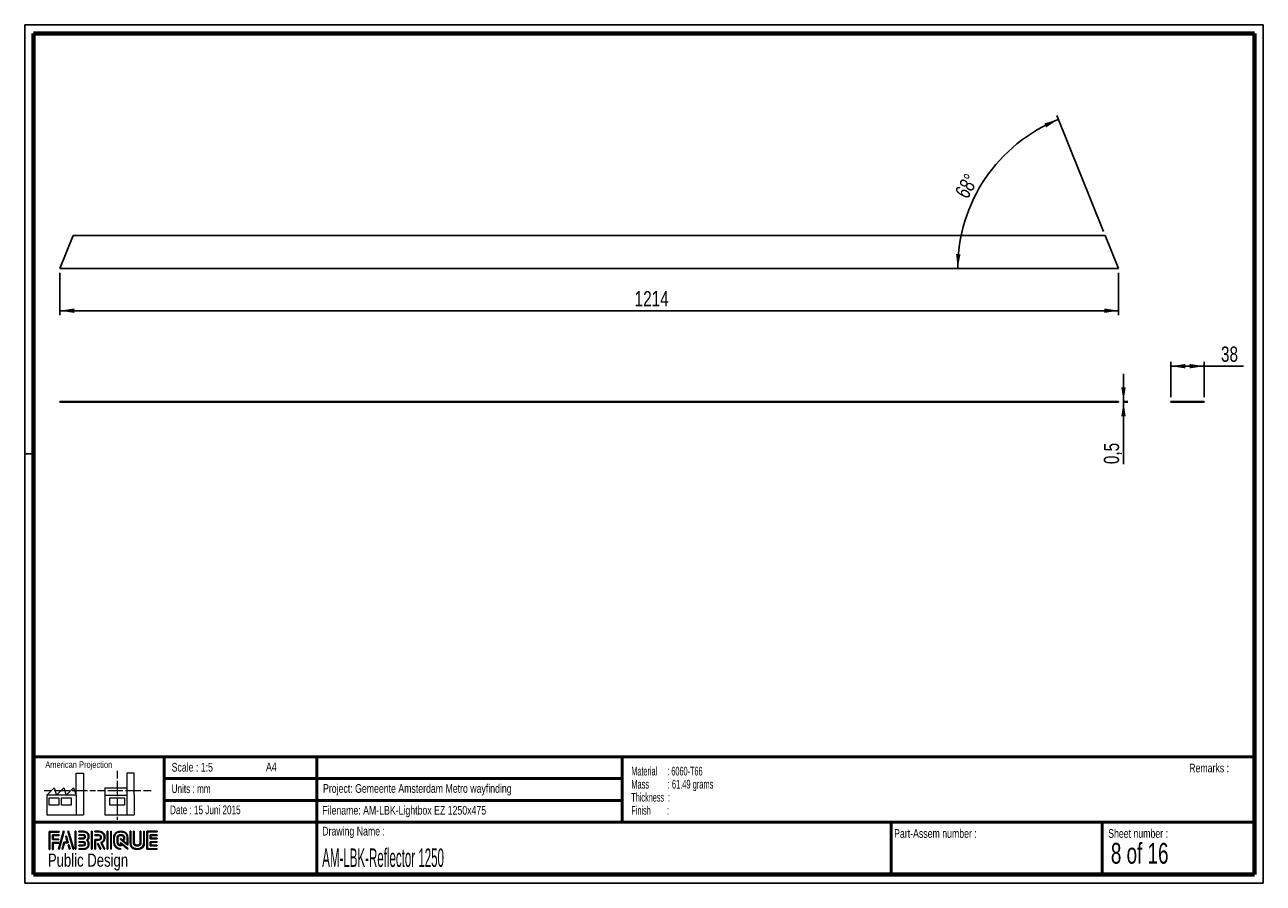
# Paper-space layout 'Reflector' of a CAD drawing. Header units: millimetres. Extents: x 7 to 291, y 7 to 204.
import ezdxf

# ---------------------------------------------------------------- set-up
doc = ezdxf.new("R2010")
doc.units = ezdxf.units.MM
for name, color, linetype in [('LAYER1', 7, 'Continuous'), ('LAYER2', 7, 'Continuous'), ('LOGO', 7, 'Continuous')]:
    doc.layers.add(name, color=color, linetype=linetype)
doc.styles.add('SLDTEXTSTYLE0', font='TXT', dxfattribs={"width": 0.7})
doc.styles.add('SLDTEXTSTYLE1', font='TXT', dxfattribs={"width": 0.75})
doc.styles.add('SLDTEXTSTYLE11', font='TXT', dxfattribs={"width": 0.560577})
doc.styles.add('SLDTEXTSTYLE2', font='TXT', dxfattribs={"width": 0.697368})
doc.styles.add('SLDTEXTSTYLE3', font='TXT', dxfattribs={"width": 0.678571})
doc.styles.add('SLDTEXTSTYLE6', font='TXT', dxfattribs={"width": 0.605})
doc.styles.add('SLDTEXTSTYLE7', font='TXT', dxfattribs={"width": 0.549})
doc.styles.add('SLDTEXTSTYLE8', font='TXT', dxfattribs={"width": 0.467045})
doc.dimstyles.new('SLDDIMSTYLE13', dxfattribs={"dimtxt": 3.5, "dimasz": 3.302, "dimexe": 0, "dimexo": 0.0625, "dimgap": 0.875, "dimtad": 1, "dimdec": 1, "dimlfac": 5, "dimrnd": 1e-09, "dimdsep": 46, "dimtxsty": 'SLDTEXTSTYLE1', "dimsah": 1, "dimcen": 0.09, "dimadec": 0, "dimazin": 2, "dimtfac": 1, "dimtdec": 1, "dimtmove": 0, "dimatfit": 0, "dimfxl": 1, "dimfrac": 2, "dimtolj": 1, "dimtzin": 12, "dimarcsym": 0})
doc.dimstyles.new('SLDDIMSTYLE14', dxfattribs={"dimtxt": 3.5, "dimasz": 3.302, "dimexe": 0, "dimexo": 0.0625, "dimgap": 0.875, "dimtad": 1, "dimdec": 1, "dimlfac": 5, "dimrnd": 1e-09, "dimzin": 12, "dimdsep": 46, "dimtxsty": 'SLDTEXTSTYLE1', "dimsah": 1, "dimcen": 0.09, "dimadec": 0, "dimazin": 3, "dimtfac": 1, "dimtdec": 1, "dimtofl": 0, "dimtmove": 0, "dimatfit": 3, "dimfxl": 1, "dimfrac": 2, "dimtolj": 1, "dimtzin": 12, "dimarcsym": 0})
doc.dimstyles.new('SLDDIMSTYLE15', dxfattribs={"dimtxt": 3.5, "dimasz": 3.302, "dimexe": 0, "dimexo": 0.0625, "dimgap": 0.875, "dimtad": 1, "dimdec": 4, "dimlfac": 5, "dimzin": 12, "dimdsep": 46, "dimtxsty": 'SLDTEXTSTYLE1', "dimsah": 1, "dimcen": 0.09, "dimazin": 3, "dimtfac": 1, "dimtofl": 0, "dimtmove": 0, "dimatfit": 3, "dimfxl": 1, "dimfrac": 2, "dimtolj": 1, "dimtzin": 12, "dimarcsym": 0})

# ---------------------------------------------------------------- blocks, each defined once
blk = doc.blocks.new('SW_NOTE_0_40')
at = {"layer": 'LOGO', "color": 0, "char_height": 2, "attachment_point": 1}
for s, insert, style in [('Material     : 6060-T66', (0, 2.58), 'SLDTEXTSTYLE6'), ('Mass         : 61.49 grams', (0, -0.42), 'SLDTEXTSTYLE11'), ('Thickness  :', (0, -3.42), 'SLDTEXTSTYLE6'), ('Finish        :', (0, -6.42), 'SLDTEXTSTYLE7')]:
    blk.add_mtext(s, dxfattribs=dict(at, insert=insert, style=style))
blk = doc.blocks.new('_D_28')
at = {"layer": 'LOGO'}
for p, q in [((258.53, 117.31), (258.53, 123.66)), ((258.4, 117.31), (259.53, 117.31)), ((258.4, 117.21), (259.53, 117.21)), ((258.53, 117.31), (258.53, 117.21)), ((258.53, 117.21), (258.53, 102.96))]:
    blk.add_line(p, q, dxfattribs=at)
for points in [[(258.53, 117.31), (259.04, 120.61), (258.02, 120.61)], [(258.53, 117.21), (258.02, 113.91), (259.04, 113.91)]]:
    blk.add_solid(points, dxfattribs=at)
at = {"layer": 'LOGO', "insert": (254.02, 102.96), "char_height": 3.5, "attachment_point": 1, "rotation": 90, "style": 'SLDTEXTSTYLE1'}
blk.add_mtext('0,5', dxfattribs=at)
blk = doc.blocks.new('_D_29')
at = {"layer": 'LOGO'}
for p, q in [((14.6, 146.85), (14.6, 137.17)), ((257.4, 146.85), (257.4, 137.17)), ((257.4, 138.17), (14.6, 138.17))]:
    blk.add_line(p, q, dxfattribs=at)
for points in [[(14.6, 138.17), (17.91, 137.66), (17.91, 138.68)], [(257.4, 138.17), (254.1, 138.68), (254.1, 137.66)]]:
    blk.add_solid(points, dxfattribs=at)
at = {"layer": 'LOGO', "insert": (146.42, 142.68), "char_height": 3.5, "attachment_point": 1, "style": 'SLDTEXTSTYLE1'}
blk.add_mtext('1214', dxfattribs=at)
blk = doc.blocks.new('_D_30')
at = {"layer": 'LOGO'}
blk.add_line((253.96, 156.37), (243.21, 182.99), dxfattribs=at)
blk.add_arc((257.4, 147.85), 36.9, 112, 180, dxfattribs=at)
for points in [[(243.58, 182.06), (240.37, 181.15), (240.79, 180.23)], [(220.5, 147.85), (221.16, 151.12), (220.14, 151.17)]]:
    blk.add_solid(points, dxfattribs=at)
at = {"layer": 'LOGO', "insert": (219.7, 165.34), "char_height": 3.5, "attachment_point": 1, "rotation": 60.2542, "style": 'SLDTEXTSTYLE1'}
blk.add_mtext('68°', dxfattribs=at)
blk = doc.blocks.new('_D_31')
at = {"layer": 'LOGO'}
for p, q in [((269.39, 118.31), (269.39, 126.44)), ((276.99, 125.44), (269.39, 125.44)), ((276.99, 118.31), (276.99, 126.44)), ((276.99, 125.44), (286.05, 125.44))]:
    blk.add_line(p, q, dxfattribs=at)
for points in [[(269.39, 125.44), (272.7, 124.93), (272.7, 125.95)], [(276.99, 125.44), (273.69, 125.95), (273.69, 124.93)]]:
    blk.add_solid(points, dxfattribs=at)
at = {"layer": 'LOGO', "insert": (280.88, 129.95), "char_height": 3.5, "attachment_point": 1, "style": 'SLDTEXTSTYLE1'}
blk.add_mtext('38', dxfattribs=at)

psp = doc.layouts.new('Reflector')

# ---------------------------------------------------------------- hatches: boundary and pattern name
at = {"layer": 'LOGO'}
for points in [[(12.155576, 14.551342), (12.293747, 14.551342), (12.293747, 18.536867), (14.491709, 18.536867), (14.491709, 18.674601), (12.155576, 18.674601)], [(13.054869, 16.924666), (13.054869, 17.755443), (14.491709, 17.755443), (14.491709, 17.893702), (12.916786, 17.893702), (12.916786, 16.786407), (14.355638, 16.786407), (14.355638, 16.924666)], [(15.62158, 18.697376), (15.478684, 18.697376), (14.298935, 14.574117), (14.441481, 14.574117)], [(15.256857, 14.574117), (15.668658, 16.085337), (16.50311, 16.085337), (16.108023, 17.580806), (15.960401, 17.580806), (16.324074, 16.223596), (15.562952, 16.223596), (15.116586, 14.574117)], [(17.783316, 14.574117), (16.603217, 18.697376), (16.456208, 18.697376), (17.638494, 14.574117)], [(18.284547, 14.574117), (18.284547, 18.697376), (18.146201, 18.697376), (18.146201, 14.574117)], [(21.987954, 14.574117), (21.987954, 18.697376), (21.849695, 18.697376), (21.849695, 14.574117)], [(25.63562, 14.574117), (25.63562, 18.697376), (25.497624, 18.697376), (25.497624, 14.574117)], [(26.420107, 14.574117), (26.420107, 18.697376), (26.282198, 18.697376), (26.282198, 14.574117)], [(35.497838, 17.09585), (35.497838, 17.778218), (36.928815, 17.778218), (36.928815, 17.916477), (35.359229, 17.916477), (35.359229, 16.957417), (36.928815, 16.957417), (36.928815, 17.09585)], [(13.054869, 14.551342), (13.054869, 16.005334), (14.355638, 16.005334), (14.355638, 16.143067), (12.916786, 16.143067), (12.916786, 14.551342)], [(16.954901, 14.574117), (16.681797, 15.561354), (16.534087, 15.561354), (16.814805, 14.574117)], [(24.036545, 14.574117), (23.377979, 15.916276), (23.224144, 15.916276), (23.882798, 14.574117)], [(36.928815, 15.356066), (36.928815, 15.4945), (35.497838, 15.4945), (35.497838, 16.176868), (36.928815, 16.176868), (36.928815, 16.314951), (35.359229, 16.314951), (35.359229, 15.356066)]]:
    psp.add_hatch(color=256, dxfattribs=at).paths.add_polyline_path(points, flags=0)
h = psp.add_hatch(color=256, dxfattribs=at)
edge = h.paths.add_edge_path(flags=0)
edge.add_line((18.997192, 14.574117), (20.004205, 14.574117))
edge.add_spline(control_points=[(20.004205, 14.574117), (20.698386, 14.574117), (21.262709, 15.140278), (21.262709, 15.835771), (21.262709, 16.128915), (21.148252, 16.410332), (20.945764, 16.639247), (21.148252, 16.867636), (21.262709, 17.149229), (21.262709, 17.442547), (21.262709, 18.137341), (20.698386, 18.702626), (20.004205, 18.702626)], knot_values=[0, 0, 0, 0, 1, 2, 3, 4, 5, 6, 7, 8, 9, 10, 10, 10, 10], weights=[1, 1, 1, 1, 1, 1, 1, 1, 1, 1, 1, 1, 1], degree=3, periodic=0)
edge.add_line((20.004205, 18.702626), (18.997192, 18.702626))
edge.add_line((18.997192, 18.702626), (18.997192, 18.564542))
edge.add_line((18.997192, 18.564542), (20.004205, 18.564542))
edge.add_spline(control_points=[(20.004205, 18.564542), (20.622081, 18.564542), (21.124713, 18.061211), (21.124713, 17.442547), (21.124713, 17.16533), (21.012093, 16.897038), (20.80803, 16.687025)], knot_values=[0, 0, 0, 0, 1, 2, 3, 4, 4, 4, 4], weights=[1, 1, 1, 1, 1, 1, 1], degree=3, periodic=0)
edge.add_line((20.80803, 16.687025), (20.761127, 16.639247))
edge.add_line((20.761127, 16.639247), (20.80803, 16.590769))
edge.add_spline(control_points=[(20.80803, 16.590769), (21.012093, 16.380931), (21.124713, 16.112639), (21.124713, 15.835771), (21.124713, 15.216233), (20.622081, 14.712376), (20.004205, 14.712376)], knot_values=[0, 0, 0, 0, 1, 2, 3, 4, 4, 4, 4], weights=[1, 1, 1, 1, 1, 1, 1], degree=3, periodic=0)
edge.add_line((20.004205, 14.712376), (18.997192, 14.712376))
edge.add_line((18.997192, 14.712376), (18.997192, 14.574117))
h = psp.add_hatch(color=256, dxfattribs=at)
edge = h.paths.add_edge_path(flags=0)
edge.add_line((18.997192, 16.957067), (20.002192, 16.957067))
edge.add_spline(control_points=[(20.002192, 16.957067), (20.254646, 16.988394), (20.438232, 17.196832), (20.438232, 17.442022), (20.438232, 17.711889), (20.224106, 17.923827), (19.950389, 17.923827)], knot_values=[0, 0, 0, 0, 1, 2, 3, 4, 4, 4, 4], weights=[1, 1, 1, 1, 1, 1, 1], degree=3, periodic=0)
edge.add_line((19.950389, 17.923827), (18.997192, 17.923827))
edge.add_line((18.997192, 17.923827), (18.997192, 17.785569))
edge.add_line((18.997192, 17.785569), (19.950389, 17.785569))
edge.add_spline(control_points=[(19.950389, 17.785569), (20.146489, 17.785569), (20.300236, 17.634709), (20.300236, 17.442022), (20.300236, 17.266311), (20.168453, 17.116852), (19.993092, 17.09445)], knot_values=[0, 0, 0, 0, 1, 2, 3, 4, 4, 4, 4], weights=[1, 1, 1, 1, 1, 1, 1], degree=3, periodic=0)
edge.add_line((19.993092, 17.09445), (18.997192, 17.094975))
edge.add_line((18.997192, 17.094975), (18.997192, 16.957067))
h = psp.add_hatch(color=256, dxfattribs=at)
edge = h.paths.add_edge_path(flags=0)
edge.add_line((24.757853, 14.574117), (24.911337, 14.574117))
edge.add_line((24.911337, 14.574117), (24.186792, 16.04946))
edge.add_spline(control_points=[(24.186792, 16.04946), (24.64252, 16.292725), (24.938114, 16.76683), (24.938114, 17.287312), (24.938114, 18.064711), (24.306674, 18.697376), (23.530676, 18.697376)], knot_values=[0, 0, 0, 0, 1, 2, 3, 4, 4, 4, 4], weights=[1, 1, 1, 1, 1, 1, 1], degree=3, periodic=0)
edge.add_line((23.530676, 18.697376), (22.634095, 18.697376))
edge.add_line((22.634095, 18.697376), (22.634095, 18.559642))
edge.add_line((22.634095, 18.559642), (23.530676, 18.559642))
edge.add_spline(control_points=[(23.530676, 18.559642), (24.23072, 18.559642), (24.800205, 17.988756), (24.800205, 17.287312), (24.800205, 16.796057), (24.513362, 16.343828), (24.06866, 16.13539)], knot_values=[0, 0, 0, 0, 1, 2, 3, 4, 4, 4, 4], weights=[1, 1, 1, 1, 1, 1, 1], degree=3, periodic=0)
edge.add_line((24.06866, 16.13539), (24.005043, 16.105638))
edge.add_line((24.005043, 16.105638), (24.757853, 14.574117))
h = psp.add_hatch(color=256, dxfattribs=at)
edge = h.paths.add_edge_path(flags=0)
edge.add_line((22.634095, 17.778218), (23.476597, 17.778218))
edge.add_spline(control_points=[(23.476597, 17.778218), (23.744014, 17.778218), (23.96129, 17.558229), (23.96129, 17.287312), (23.96129, 17.016745), (23.744014, 16.796407), (23.476597, 16.796407)], knot_values=[0, 0, 0, 0, 1, 2, 3, 4, 4, 4, 4], weights=[1, 1, 1, 1, 1, 1, 1], degree=3, periodic=0)
edge.add_line((23.476597, 16.796407), (22.634095, 16.796407))
edge.add_line((22.634095, 16.796407), (22.634095, 14.574117))
edge.add_line((22.634095, 14.574117), (22.772091, 14.574117))
edge.add_line((22.772091, 14.574117), (22.772091, 16.658673))
edge.add_line((22.772091, 16.658673), (23.476597, 16.658673))
edge.add_spline(control_points=[(23.476597, 16.658673), (23.820144, 16.658673), (24.099461, 16.940441), (24.099461, 17.287312), (24.099461, 17.634009), (23.820144, 17.916477), (23.476597, 17.916477)], knot_values=[0, 0, 0, 0, 1, 2, 3, 4, 4, 4, 4], weights=[1, 1, 1, 1, 1, 1, 1], degree=3, periodic=0)
edge.add_line((23.476597, 17.916477), (22.634095, 17.916477))
edge.add_line((22.634095, 17.916477), (22.634095, 17.778218))
h = psp.add_hatch(color=256, dxfattribs=at)
edge = h.paths.add_edge_path(flags=0)
edge.add_line((30.22642, 15.560479), (30.226945, 17.065398))
edge.add_spline(control_points=[(30.226945, 17.065398), (30.226945, 17.96548), (29.4961, 18.697376), (28.598031, 18.697376), (27.699087, 18.697376), (26.968066, 17.96548), (26.968066, 17.065398)], knot_values=[0, 0, 0, 0, 1, 2, 3, 4, 4, 4, 4], weights=[1, 1, 1, 1, 1, 1, 1], degree=3, periodic=0)
edge.add_line((26.968066, 17.065398), (26.968066, 16.20627))
edge.add_spline(control_points=[(26.968066, 16.20627), (26.968066, 15.306538), (27.698649, 14.574117), (28.596981, 14.574117)], knot_values=[1, 1, 1, 1, 2, 2, 2, 2], weights=[1, 1, 1, 1], degree=3, periodic=0)
edge.add_line((28.596981, 14.574117), (28.596981, 14.712376))
edge.add_spline(control_points=[(28.596981, 14.712376), (27.774779, 14.712376), (27.106325, 15.382843), (27.106325, 16.20627)], knot_values=[3, 3, 3, 3, 4, 4, 4, 4], weights=[1, 1, 1, 1], degree=3, periodic=0)
edge.add_line((27.106325, 16.20627), (27.106325, 17.065398))
edge.add_spline(control_points=[(27.106325, 17.065398), (27.106325, 17.88935), (27.775392, 18.559642), (28.598031, 18.559642), (29.41997, 18.559642), (30.088599, 17.88935), (30.088599, 17.065398)], knot_values=[0, 0, 0, 0, 1, 2, 3, 4, 4, 4, 4], weights=[1, 1, 1, 1, 1, 1, 1], degree=3, periodic=0)
edge.add_spline(control_points=[(30.088599, 17.065398), (30.088599, 16.066436), (30.088599, 15.840147), (29.894425, 15.988381), (28.526714, 17.052798)], knot_values=[0, 0, 0, 0, 1, 2, 2, 2, 2], weights=[1, 1, 1, 1, 1], degree=3, periodic=0)
edge.add_line((28.526714, 17.052798), (28.526714, 16.886712))
edge.add_line((28.526714, 16.886712), (30.22642, 15.560479))
h = psp.add_hatch(color=256, dxfattribs=at)
edge = h.paths.add_edge_path(flags=0)
edge.add_line((30.22642, 14.574117), (30.22642, 14.766104))
edge.add_line((30.22642, 14.766104), (28.526714, 16.13329))
edge.add_line((28.526714, 16.13329), (28.526714, 15.508151))
edge.add_spline(control_points=[(28.526714, 15.508151), (28.168991, 15.544553), (27.885649, 15.838747), (27.885649, 16.208195)], knot_values=[0, 0, 0, 0, 1, 1, 1, 1], weights=[1, 1, 1, 1], degree=3, periodic=0)
edge.add_line((27.885649, 16.208195), (27.886436, 17.063998))
edge.add_spline(control_points=[(27.886436, 17.063998), (27.886436, 17.457073), (28.205831, 17.777343), (28.598031, 17.777343), (28.989968, 17.777343), (29.309275, 17.457073), (29.309275, 17.063998)], knot_values=[0, 0, 0, 0, 1, 2, 3, 4, 4, 4, 4], weights=[1, 1, 1, 1, 1, 1, 1], degree=3, periodic=0)
edge.add_line((29.309275, 17.063998), (29.308488, 16.826508))
edge.add_line((29.308488, 16.826508), (29.446572, 16.825983))
edge.add_line((29.446572, 16.825983), (29.447097, 17.063648))
edge.add_spline(control_points=[(29.447097, 17.063648), (29.447097, 17.533203), (29.066098, 17.915077), (28.598031, 17.915077), (28.129614, 17.915077), (27.74844, 17.533203), (27.74844, 17.063998)], knot_values=[0, 0, 0, 0, 1, 2, 3, 4, 4, 4, 4], weights=[1, 1, 1, 1, 1, 1, 1], degree=3, periodic=0)
edge.add_line((27.74844, 17.063998), (27.74739, 16.208195))
edge.add_spline(control_points=[(27.74739, 16.208195), (27.74739, 15.738465), (28.127864, 15.355891), (28.595231, 15.355891)], knot_values=[0, 0, 0, 0, 1, 1, 1, 1], weights=[1, 1, 1, 1], degree=3, periodic=0)
edge.add_line((28.595231, 15.355891), (28.66436, 15.355891))
edge.add_line((28.66436, 15.355891), (28.66436, 15.853798))
edge.add_line((28.66436, 15.853798), (30.22642, 14.574117))
h = psp.add_hatch(color=256, dxfattribs=at)
edge = h.paths.add_edge_path(flags=0)
edge.add_line((30.726339, 18.697376), (30.726339, 16.20627))
edge.add_spline(control_points=[(30.726339, 16.20627), (30.726339, 15.306538), (31.45701, 14.574117), (32.355079, 14.574117), (33.25411, 14.574117), (33.984956, 15.306538), (33.984956, 16.20627)], knot_values=[0, 0, 0, 0, 1, 2, 3, 4, 4, 4, 4], weights=[1, 1, 1, 1, 1, 1, 1], degree=3, periodic=0)
edge.add_line((33.984956, 16.20627), (33.984956, 18.697376))
edge.add_line((33.984956, 18.697376), (33.84696, 18.697376))
edge.add_line((33.84696, 18.697376), (33.84696, 16.20627))
edge.add_spline(control_points=[(33.84696, 16.20627), (33.84696, 15.382843), (33.17763, 14.712376), (32.355079, 14.712376), (31.533052, 14.712376), (30.864073, 15.382843), (30.864073, 16.20627)], knot_values=[0, 0, 0, 0, 1, 2, 3, 4, 4, 4, 4], weights=[1, 1, 1, 1, 1, 1, 1], degree=3, periodic=0)
edge.add_line((30.864073, 16.20627), (30.864073, 18.697376))
edge.add_line((30.864073, 18.697376), (30.726339, 18.697376))
h = psp.add_hatch(color=256, dxfattribs=at)
edge = h.paths.add_edge_path(flags=0)
edge.add_line((31.506188, 18.697376), (31.506188, 16.208195))
edge.add_spline(control_points=[(31.506188, 16.208195), (31.506188, 15.738815), (31.886924, 15.356591), (32.355079, 15.356591), (32.823496, 15.356591), (33.204494, 15.738815), (33.204494, 16.208195)], knot_values=[0, 0, 0, 0, 1, 2, 3, 4, 4, 4, 4], weights=[1, 1, 1, 1, 1, 1, 1], degree=3, periodic=0)
edge.add_line((33.204494, 16.208195), (33.204494, 18.697376))
edge.add_line((33.204494, 18.697376), (33.066586, 18.697376))
edge.add_line((33.066586, 18.697376), (33.066586, 16.208195))
edge.add_spline(control_points=[(33.066586, 16.208195), (33.066586, 15.81477), (32.747016, 15.494675), (32.355079, 15.494675), (31.962792, 15.494675), (31.643922, 15.81477), (31.643922, 16.208195)], knot_values=[0, 0, 0, 0, 1, 2, 3, 4, 4, 4, 4], weights=[1, 1, 1, 1, 1, 1, 1], degree=3, periodic=0)
edge.add_line((31.643922, 16.208195), (31.643922, 18.697376))
edge.add_line((31.643922, 18.697376), (31.506188, 18.697376))
h = psp.add_hatch(color=256, dxfattribs=at)
edge = h.paths.add_edge_path(flags=0)
edge.add_line((36.928815, 14.573592), (36.928815, 14.711676))
edge.add_spline(control_points=[(36.928815, 14.711676), (34.865961, 14.711676), (34.736278, 14.711676), (34.736278, 14.842584), (34.736278, 18.428734), (34.736278, 18.559642)], knot_values=[0, 0, 0, 0, 1, 2, 3, 3, 3, 3], weights=[1, 1, 1, 1, 1, 1], degree=3, periodic=0)
edge.add_line((34.736278, 18.559642), (36.928815, 18.559642))
edge.add_line((36.928815, 18.559642), (36.928815, 18.697376))
edge.add_line((36.928815, 18.697376), (34.597932, 18.697376))
edge.add_line((34.597932, 18.697376), (34.597932, 14.573592))
edge.add_line((34.597932, 14.573592), (36.928815, 14.573592))
h = psp.add_hatch(color=256, dxfattribs=at)
edge = h.paths.add_edge_path(flags=0)
edge.add_line((18.997192, 15.346616), (19.950389, 15.346616))
edge.add_spline(control_points=[(19.950389, 15.346616), (20.219556, 15.346616), (20.438232, 15.565905), (20.438232, 15.835771), (20.438232, 16.105813), (20.224106, 16.317402), (19.950389, 16.317402), (19.950214, 16.317402), (18.997017, 16.315476)], knot_values=[0, 0, 0, 0, 1, 2, 3, 4, 5, 6, 6, 6, 6], weights=[1, 1, 1, 1, 1, 1, 1, 1, 1], degree=3, periodic=0)
edge.add_line((18.997017, 16.315476), (18.997192, 16.177393))
edge.add_line((18.997192, 16.177393), (19.950389, 16.179318))
edge.add_spline(control_points=[(19.950389, 16.179318), (20.146489, 16.179318), (20.300236, 16.028283), (20.300236, 15.835771), (20.300236, 15.642034), (20.143339, 15.484349), (19.950389, 15.484349)], knot_values=[0, 0, 0, 0, 1, 2, 3, 4, 4, 4, 4], weights=[1, 1, 1, 1, 1, 1, 1], degree=3, periodic=0)
edge.add_line((19.950389, 15.484349), (18.997192, 15.484349))
edge.add_line((18.997192, 15.484349), (18.997192, 15.346616))

# ---------------------------------------------------------------- linework, layer by layer
at = {"color": 7, "linetype": 'Continuous', "lineweight": 25}
for p, q in [((14.604503, 147.845262), (17.675103, 155.445262)), ((254.333904, 155.445262), (17.675103, 155.445262)), ((254.333904, 155.445262), (257.404503, 147.845262)), ((257.404503, 147.845262), (14.604503, 147.845262)), ((257.404503, 117.310379), (14.604503, 117.310379)), ((14.604503, 117.310379), (14.604503, 117.210379)), ((257.404503, 117.210379), (14.604503, 117.210379)), ((257.404503, 117.310379), (257.404503, 117.210379)), ((269.393168, 117.310379), (269.393168, 117.210379)), ((276.993168, 117.310379), (269.393168, 117.310379)), ((276.993168, 117.210379), (269.393168, 117.210379)), ((276.993168, 117.310379), (276.993168, 117.210379))]:
    psp.add_line(p, q, dxfattribs=at)
at = {"layer": 'LAYER1', "lineweight": 50}
for p, q in [((8.569641, 35.783909), (288.569641, 35.783909)), ((38.569641, 35.783909), (38.569641, 20.783909)), ((73.569641, 35.783909), (73.569641, 8.783909)), ((143.569641, 35.783909), (143.569641, 20.783909)), ((38.569641, 30.783909), (143.569641, 30.783909)), ((38.569641, 25.783909), (143.569641, 25.783909)), ((8.569641, 20.783909), (288.569641, 20.783909)), ((205.222477, 8.783909), (205.222477, 20.783909)), ((253.650911, 8.783909), (253.650911, 20.783909))]:
    psp.add_line(p, q, dxfattribs=at)
at = {"layer": 'LAYER2', "lineweight": 70}
for p, q in [((8.569641, 8.783909), (8.569641, 201.783909)), ((8.569641, 201.783909), (288.569641, 201.783909)), ((288.569641, 201.783909), (288.569641, 8.783909)), ((288.569641, 8.783909), (8.569641, 8.783909))]:
    psp.add_line(p, q, dxfattribs=at)
at = {"layer": 'LOGO'}
for p, q in [((6.569641, 203.783909), (290.569641, 203.783909)), ((6.569641, 203.783909), (6.569641, 6.783909)), ((290.569641, 203.783909), (290.569641, 6.783909)), ((6.569641, 105.283909), (8.621537, 105.283909)), ((6.569641, 6.783909), (290.569641, 6.783909))]:
    psp.add_line(p, q, dxfattribs=at)
at = {"layer": 'LOGO', "color": 7, "linetype": 'Continuous', "lineweight": 18}
for p, q in [((18.320827, 26.971098), (18.320827, 32.036143)), ((18.320827, 32.036143), (20.002717, 32.036143)), ((20.002717, 32.036143), (20.002717, 22.470411)), ((27.732829, 32.596011), (27.732829, 30.83891)), ((31.654195, 32.031732), (29.972304, 32.031732)), ((29.972304, 32.031732), (29.972304, 22.466)), ((31.654195, 26.966766), (31.654195, 32.031732)), ((11.593265, 26.971098), (13.275156, 28.659446)), ((13.275156, 28.659446), (13.837466, 26.971098)), ((13.837466, 26.971098), (15.519356, 28.659446)), ((15.519356, 28.659446), (16.081352, 26.971098)), ((16.081352, 26.971098), (17.763242, 28.659446)), ((17.763242, 28.659446), (18.320827, 26.971098)), ((24.926633, 28.655036), (24.926633, 26.966766)), ((24.926633, 28.655036), (29.972304, 28.655036)), ((27.732829, 30.251635), (27.732829, 28.489887)), ((27.732829, 28.489887), (27.732829, 26.728218)), ((10.980867, 28.099735), (12.735999, 28.099735)), ((18.320827, 26.971098), (11.593265, 26.971098)), ((11.593265, 26.971098), (11.593265, 22.470411)), ((12.155576, 26.411465), (14.399461, 26.411465)), ((12.155576, 24.723117), (12.155576, 26.411465)), ((13.320991, 28.099735), (15.075966, 28.099735)), ((14.399461, 26.411465), (14.399461, 24.723117)), ((14.957046, 26.411465), (17.201247, 26.411465)), ((14.957046, 24.723117), (14.957046, 26.411465)), ((15.075966, 28.099735), (16.830941, 28.099735)), ((17.201247, 26.411465), (17.201247, 24.723117)), ((17.415933, 28.099735), (19.171065, 28.099735)), ((18.320827, 26.971098), (18.320827, 22.470411)), ((19.171065, 28.099735), (20.92604, 28.099735)), ((21.511032, 28.099735), (22.808913, 28.099735)), ((23.244743, 28.095324), (24.995229, 28.095324)), ((24.926633, 26.966766), (29.972304, 26.966766)), ((24.926633, 26.966766), (24.926633, 22.466)), ((25.580221, 28.095324), (27.335195, 28.095324)), ((26.050939, 26.407055), (29.41472, 26.407055)), ((26.050939, 24.718707), (26.050939, 26.407055)), ((27.335195, 28.095324), (29.090249, 28.095324)), ((27.732829, 26.140863), (27.732829, 24.379273)), ((29.41472, 26.407055), (29.41472, 24.718707)), ((29.675241, 28.095324), (31.430295, 28.095324)), ((31.430295, 28.095324), (33.18527, 28.095324)), ((31.654195, 26.966766), (31.654195, 22.466)), ((33.770261, 28.095324), (35.525236, 28.095324)), ((14.399461, 24.723117), (12.155576, 24.723117)), ((17.201247, 24.723117), (14.957046, 24.723117)), ((29.41472, 24.718707), (26.050939, 24.718707)), ((27.732829, 24.379273), (27.732829, 22.617525)), ((11.593265, 22.470411), (18.320827, 22.470411)), ((18.320827, 22.470411), (20.002717, 22.470411)), ((24.926633, 22.466), (31.654195, 22.466)), ((27.732829, 22.030171), (27.732829, 21.34201))]:
    psp.add_line(p, q, dxfattribs=at)
at = {"layer": 'LOGO', "color": 7, "linetype": 'Continuous', "lineweight": 25}
for p, q in [((14.491709, 18.674601), (12.155576, 18.674601)), ((15.478684, 18.697376), (14.298935, 14.574117)), ((14.441481, 14.574117), (15.62158, 18.697376))]:
    psp.add_line(p, q, dxfattribs=at)
at = {"layer": 'LOGO', "color": 7, "lineweight": 25}
for p, q in [((12.155576, 18.674601), (12.155576, 14.551342)), ((12.293747, 18.536867), (14.491709, 18.536867)), ((12.293747, 14.551342), (12.293747, 18.536867)), ((14.491709, 17.893702), (12.916786, 17.893702)), ((12.916786, 17.893702), (12.916786, 16.786407)), ((13.054869, 16.924666), (13.054869, 17.755443)), ((13.054869, 17.755443), (14.491709, 17.755443)), ((14.491709, 18.536867), (14.491709, 18.674601)), ((14.491709, 17.755443), (14.491709, 17.893702)), ((15.62158, 18.697376), (15.478684, 18.697376)), ((16.108023, 17.580806), (15.960401, 17.580806)), ((15.960401, 17.580806), (16.324074, 16.223596)), ((16.50311, 16.085337), (16.108023, 17.580806)), ((16.456208, 18.697376), (17.638494, 14.574117)), ((16.603217, 18.697376), (16.456208, 18.697376)), ((17.783316, 14.574117), (16.603217, 18.697376)), ((18.146201, 18.697376), (18.146201, 14.574117)), ((18.284547, 18.697376), (18.146201, 18.697376)), ((18.284547, 14.574117), (18.284547, 18.697376)), ((18.997192, 18.702626), (18.997192, 18.564542)), ((20.004205, 18.702626), (18.997192, 18.702626)), ((18.997192, 18.564542), (20.004205, 18.564542)), ((18.997192, 17.923827), (18.997192, 17.785569)), ((19.950389, 17.923827), (18.997192, 17.923827)), ((18.997192, 17.785569), (19.950389, 17.785569)), ((19.993092, 17.09445), (18.997192, 17.094975)), ((18.997192, 17.094975), (18.997192, 16.957067)), ((21.849695, 18.697376), (21.849695, 14.574117)), ((21.987954, 18.697376), (21.849695, 18.697376)), ((21.987954, 14.574117), (21.987954, 18.697376)), ((23.530676, 18.697376), (22.634095, 18.697376)), ((22.634095, 18.697376), (22.634095, 18.559642)), ((22.634095, 18.559642), (23.530676, 18.559642)), ((23.476597, 17.916477), (22.634095, 17.916477)), ((22.634095, 17.916477), (22.634095, 17.778218)), ((23.476597, 17.916477), (22.634095, 17.916477)), ((22.634095, 17.916477), (22.634095, 17.778218)), ((22.634095, 17.778218), (23.476597, 17.778218)), ((22.634095, 17.778218), (23.476597, 17.778218)), ((25.497624, 18.697376), (25.497624, 14.574117)), ((25.63562, 18.697376), (25.497624, 18.697376)), ((25.63562, 14.574117), (25.63562, 18.697376)), ((26.282198, 18.697376), (26.282198, 14.574117)), ((26.420107, 18.697376), (26.282198, 18.697376)), ((26.420107, 14.574117), (26.420107, 18.697376)), ((26.968066, 17.065398), (26.968066, 16.20627)), ((26.968066, 17.065398), (26.968066, 16.20627)), ((27.106325, 16.20627), (27.106325, 17.065398)), ((27.106325, 16.20627), (27.106325, 17.065398)), ((27.74844, 17.063998), (27.74739, 16.208195)), ((27.885649, 16.208195), (27.886436, 17.063998)), ((28.526714, 17.052798), (28.526714, 16.886712)), ((28.526714, 17.052798), (28.526714, 16.886712)), ((29.309275, 17.063998), (29.308488, 16.826508)), ((29.446572, 16.825983), (29.447097, 17.063648)), ((30.22642, 15.560479), (30.226945, 17.065398)), ((30.22642, 15.560479), (30.226945, 17.065398)), ((30.864073, 18.697376), (30.726339, 18.697376)), ((30.726339, 18.697376), (30.726339, 16.20627)), ((30.864073, 18.697376), (30.726339, 18.697376)), ((30.726339, 18.697376), (30.726339, 16.20627)), ((30.864073, 16.20627), (30.864073, 18.697376)), ((30.864073, 16.20627), (30.864073, 18.697376)), ((31.643922, 18.697376), (31.506188, 18.697376)), ((31.506188, 18.697376), (31.506188, 16.208195)), ((31.643922, 18.697376), (31.506188, 18.697376)), ((31.506188, 18.697376), (31.506188, 16.208195)), ((31.643922, 16.208195), (31.643922, 18.697376)), ((31.643922, 16.208195), (31.643922, 18.697376)), ((33.066586, 18.697376), (33.066586, 16.208195)), ((33.204494, 18.697376), (33.066586, 18.697376)), ((33.066586, 18.697376), (33.066586, 16.208195)), ((33.204494, 18.697376), (33.066586, 18.697376)), ((33.204494, 16.208195), (33.204494, 18.697376)), ((33.204494, 16.208195), (33.204494, 18.697376)), ((33.84696, 18.697376), (33.84696, 16.20627)), ((33.984956, 18.697376), (33.84696, 18.697376)), ((33.84696, 18.697376), (33.84696, 16.20627)), ((33.984956, 18.697376), (33.84696, 18.697376)), ((33.984956, 16.20627), (33.984956, 18.697376)), ((33.984956, 16.20627), (33.984956, 18.697376)), ((36.928815, 18.697376), (34.597932, 18.697376)), ((34.597932, 18.697376), (34.597932, 14.573592)), ((36.928815, 18.697376), (34.597932, 18.697376)), ((34.597932, 18.697376), (34.597932, 14.573592)), ((34.736278, 18.559642), (36.928815, 18.559642)), ((34.736278, 18.559642), (36.928815, 18.559642)), ((36.928815, 17.916477), (35.359229, 17.916477)), ((35.359229, 17.916477), (35.359229, 16.957417)), ((36.928815, 17.916477), (35.359229, 17.916477)), ((35.359229, 17.916477), (35.359229, 16.957417)), ((35.497838, 17.09585), (35.497838, 17.778218)), ((35.497838, 17.778218), (36.928815, 17.778218)), ((35.497838, 17.09585), (35.497838, 17.778218)), ((35.497838, 17.778218), (36.928815, 17.778218)), ((36.928815, 17.09585), (35.497838, 17.09585)), ((36.928815, 17.09585), (35.497838, 17.09585)), ((36.928815, 18.559642), (36.928815, 18.697376)), ((36.928815, 18.559642), (36.928815, 18.697376)), ((36.928815, 17.778218), (36.928815, 17.916477)), ((36.928815, 17.778218), (36.928815, 17.916477)), ((36.928815, 16.957417), (36.928815, 17.09585)), ((36.928815, 16.957417), (36.928815, 17.09585)), ((12.155576, 14.551342), (12.293747, 14.551342)), ((12.916786, 16.786407), (14.355638, 16.786407)), ((14.355638, 16.143067), (12.916786, 16.143067)), ((12.916786, 16.143067), (12.916786, 14.551342)), ((12.916786, 14.551342), (13.054869, 14.551342)), ((14.355638, 16.924666), (13.054869, 16.924666)), ((13.054869, 14.551342), (13.054869, 16.005334)), ((13.054869, 16.005334), (14.355638, 16.005334)), ((14.298935, 14.574117), (14.441481, 14.574117)), ((14.355638, 16.786407), (14.355638, 16.924666)), ((14.355638, 16.005334), (14.355638, 16.143067)), ((15.562952, 16.223596), (15.116586, 14.574117)), ((15.116586, 14.574117), (15.256857, 14.574117)), ((15.256857, 14.574117), (15.668658, 16.085337)), ((16.324074, 16.223596), (15.562952, 16.223596)), ((16.534087, 15.561354), (16.814805, 14.574117)), ((16.681797, 15.561354), (16.534087, 15.561354)), ((16.954901, 14.574117), (16.681797, 15.561354)), ((16.814805, 14.574117), (16.954901, 14.574117)), ((17.638494, 14.574117), (17.783316, 14.574117)), ((18.146201, 14.574117), (18.284547, 14.574117)), ((18.997017, 16.315476), (18.997192, 16.177393)), ((18.997192, 16.957067), (20.002192, 16.957067)), ((18.997192, 16.177393), (19.950389, 16.179318)), ((19.950389, 15.484349), (18.997192, 15.484349)), ((18.997192, 15.484349), (18.997192, 15.346616)), ((18.997192, 15.346616), (19.950389, 15.346616)), ((20.004205, 14.712376), (18.997192, 14.712376)), ((18.997192, 14.712376), (18.997192, 14.574117)), ((18.997192, 14.574117), (20.004205, 14.574117)), ((20.80803, 16.687025), (20.761127, 16.639247)), ((20.761127, 16.639247), (20.80803, 16.590769)), ((21.849695, 14.574117), (21.987954, 14.574117)), ((23.476597, 16.796407), (22.634095, 16.796407)), ((22.634095, 16.796407), (22.634095, 14.574117)), ((23.476597, 16.796407), (22.634095, 16.796407)), ((22.634095, 16.796407), (22.634095, 14.574117)), ((22.634095, 14.574117), (22.772091, 14.574117)), ((22.634095, 14.574117), (22.772091, 14.574117)), ((22.772091, 14.574117), (22.772091, 16.658673)), ((22.772091, 16.658673), (23.476597, 16.658673)), ((22.772091, 14.574117), (22.772091, 16.658673)), ((22.772091, 16.658673), (23.476597, 16.658673)), ((23.224144, 15.916276), (23.882798, 14.574117)), ((23.377979, 15.916276), (23.224144, 15.916276)), ((23.224144, 15.916276), (23.882798, 14.574117)), ((23.377979, 15.916276), (23.224144, 15.916276)), ((24.036545, 14.574117), (23.377979, 15.916276)), ((24.036545, 14.574117), (23.377979, 15.916276)), ((23.882798, 14.574117), (24.036545, 14.574117)), ((23.882798, 14.574117), (24.036545, 14.574117)), ((24.06866, 16.13539), (24.005043, 16.105638)), ((24.005043, 16.105638), (24.757853, 14.574117)), ((24.911337, 14.574117), (24.186792, 16.04946)), ((24.757853, 14.574117), (24.911337, 14.574117)), ((25.497624, 14.574117), (25.63562, 14.574117)), ((26.282198, 14.574117), (26.420107, 14.574117)), ((28.526714, 16.886712), (30.22642, 15.560479)), ((28.526714, 16.886712), (30.22642, 15.560479)), ((30.22642, 14.766104), (28.526714, 16.13329)), ((28.526714, 16.13329), (28.526714, 15.508151)), ((28.595231, 15.355891), (28.66436, 15.355891)), ((28.596981, 14.574117), (28.596981, 14.712376)), ((28.596981, 14.574117), (28.596981, 14.712376)), ((28.66436, 15.355891), (28.66436, 15.853798)), ((28.66436, 15.853798), (30.22642, 14.574117)), ((29.308488, 16.826508), (29.446572, 16.825983)), ((30.22642, 14.574117), (30.22642, 14.766104)), ((34.597932, 14.573592), (36.928815, 14.573592)), ((34.597932, 14.573592), (36.928815, 14.573592)), ((35.359229, 16.957417), (36.928815, 16.957417)), ((35.359229, 16.957417), (36.928815, 16.957417)), ((36.928815, 16.314951), (35.359229, 16.314951)), ((35.359229, 16.314951), (35.359229, 15.356066)), ((36.928815, 16.314951), (35.359229, 16.314951)), ((35.359229, 16.314951), (35.359229, 15.356066)), ((35.359229, 15.356066), (36.928815, 15.356066)), ((35.359229, 15.356066), (36.928815, 15.356066)), ((35.497838, 15.4945), (35.497838, 16.176868)), ((35.497838, 16.176868), (36.928815, 16.176868)), ((35.497838, 15.4945), (35.497838, 16.176868)), ((35.497838, 16.176868), (36.928815, 16.176868)), ((36.928815, 15.4945), (35.497838, 15.4945)), ((36.928815, 15.4945), (35.497838, 15.4945)), ((36.928815, 16.176868), (36.928815, 16.314951)), ((36.928815, 16.176868), (36.928815, 16.314951)), ((36.928815, 15.356066), (36.928815, 15.4945)), ((36.928815, 15.356066), (36.928815, 15.4945)), ((36.928815, 14.573592), (36.928815, 14.711676)), ((36.928815, 14.573592), (36.928815, 14.711676))]:
    psp.add_line(p, q, dxfattribs=at)
for points, degree in [([(20.002192, 16.957067), (20.254646, 16.988394), (20.438232, 17.196832), (20.438232, 17.442022), (20.438232, 17.711889), (20.224106, 17.923827), (19.950389, 17.923827)], 3), ([(19.950389, 17.785569), (20.146489, 17.785569), (20.300236, 17.634709), (20.300236, 17.442022), (20.300236, 17.266311), (20.168453, 17.116852), (19.993092, 17.09445)], 3), ([(20.004205, 14.574117), (20.698386, 14.574117), (21.262709, 15.140278), (21.262709, 15.835771), (21.262709, 16.128915), (21.148252, 16.410332), (20.945764, 16.639247), (21.148252, 16.867636), (21.262709, 17.149229), (21.262709, 17.442547), (21.262709, 18.137341), (20.698386, 18.702626), (20.004205, 18.702626)], 3), ([(20.004205, 18.564542), (20.622081, 18.564542), (21.124713, 18.061211), (21.124713, 17.442547), (21.124713, 17.16533), (21.012093, 16.897038), (20.80803, 16.687025)], 3), ([(23.476597, 16.658673), (23.820144, 16.658673), (24.099461, 16.940441), (24.099461, 17.287312), (24.099461, 17.634009), (23.820144, 17.916477), (23.476597, 17.916477)], 3), ([(23.476597, 17.778218), (23.744014, 17.778218), (23.96129, 17.558229), (23.96129, 17.287312), (23.96129, 17.016745), (23.744014, 16.796407), (23.476597, 16.796407)], 3), ([(24.186792, 16.04946), (24.64252, 16.292725), (24.938114, 16.76683), (24.938114, 17.287312), (24.938114, 18.064711), (24.306674, 18.697376), (23.530676, 18.697376)], 3), ([(23.530676, 18.559642), (24.23072, 18.559642), (24.800205, 17.988756), (24.800205, 17.287312), (24.800205, 16.796057), (24.513362, 16.343828), (24.06866, 16.13539)], 3), ([(30.226945, 17.065398), (30.226945, 17.96548), (29.4961, 18.697376), (28.598031, 18.697376), (27.699087, 18.697376), (26.968066, 17.96548), (26.968066, 17.065398)], 3), ([(27.106325, 17.065398), (27.106325, 17.88935), (27.775392, 18.559642), (28.598031, 18.559642), (29.41997, 18.559642), (30.088599, 17.88935), (30.088599, 17.065398)], 3), ([(29.447097, 17.063648), (29.447097, 17.533203), (29.066098, 17.915077), (28.598031, 17.915077), (28.129614, 17.915077), (27.74844, 17.533203), (27.74844, 17.063998)], 3), ([(27.886436, 17.063998), (27.886436, 17.457073), (28.205831, 17.777343), (28.598031, 17.777343), (28.989968, 17.777343), (29.309275, 17.457073), (29.309275, 17.063998)], 3), ([(30.088599, 17.065398), (30.088599, 16.066436), (30.088599, 15.840147), (29.894425, 15.988381), (28.526714, 17.052798)], 3), ([(36.928815, 14.711676), (34.865961, 14.711676), (34.736278, 14.711676), (34.736278, 14.842584), (34.736278, 18.428734), (34.736278, 18.559642)], 3), ([(15.668658, 16.085337), (15.761064, 16.085337), (16.50311, 16.085337)], 2), ([(19.950389, 15.346616), (20.219556, 15.346616), (20.438232, 15.565905), (20.438232, 15.835771), (20.438232, 16.105813), (20.224106, 16.317402), (19.950389, 16.317402), (19.950214, 16.317402), (18.997017, 16.315476)], 3), ([(19.950389, 16.179318), (20.146489, 16.179318), (20.300236, 16.028283), (20.300236, 15.835771), (20.300236, 15.642034), (20.143339, 15.484349), (19.950389, 15.484349)], 3), ([(20.80803, 16.590769), (21.012093, 16.380931), (21.124713, 16.112639), (21.124713, 15.835771), (21.124713, 15.216233), (20.622081, 14.712376), (20.004205, 14.712376)], 3), ([(26.968066, 16.20627), (26.968066, 15.306538), (27.698649, 14.574117), (28.596981, 14.574117)], 3), ([(26.968066, 16.20627), (26.968066, 15.306538), (27.698649, 14.574117), (28.596981, 14.574117)], 3), ([(28.596981, 14.712376), (27.774779, 14.712376), (27.106325, 15.382843), (27.106325, 16.20627)], 3), ([(28.596981, 14.712376), (27.774779, 14.712376), (27.106325, 15.382843), (27.106325, 16.20627)], 3), ([(27.74739, 16.208195), (27.74739, 15.738465), (28.127864, 15.355891), (28.595231, 15.355891)], 3), ([(28.526714, 15.508151), (28.168991, 15.544553), (27.885649, 15.838747), (27.885649, 16.208195)], 3), ([(30.726339, 16.20627), (30.726339, 15.306538), (31.45701, 14.574117), (32.355079, 14.574117), (33.25411, 14.574117), (33.984956, 15.306538), (33.984956, 16.20627)], 3), ([(33.84696, 16.20627), (33.84696, 15.382843), (33.17763, 14.712376), (32.355079, 14.712376), (31.533052, 14.712376), (30.864073, 15.382843), (30.864073, 16.20627)], 3), ([(31.506188, 16.208195), (31.506188, 15.738815), (31.886924, 15.356591), (32.355079, 15.356591), (32.823496, 15.356591), (33.204494, 15.738815), (33.204494, 16.208195)], 3), ([(33.066586, 16.208195), (33.066586, 15.81477), (32.747016, 15.494675), (32.355079, 15.494675), (31.962792, 15.494675), (31.643922, 15.81477), (31.643922, 16.208195)], 3)]:
    psp.add_open_spline(points, degree=degree, dxfattribs=at)

# ---------------------------------------------------------------- block references
at = {"layer": 'LOGO', "color": 218}
psp.add_blockref('SW_NOTE_0_40', (145.652628, 30.930942), dxfattribs=at)

# ---------------------------------------------------------------- texts
at = {"layer": 'LOGO', "attachment_point": 1}
for s, insert, char_height, style in [('American Projection', (11.277178, 34.755658), 1.5, 'SLDTEXTSTYLE1'), ('Scale : 1:5', (40.245387, 34.408225), 2, 'SLDTEXTSTYLE1'), ('A4', (61.890556, 34.486219), 2, 'SLDTEXTSTYLE1'), ('Remarks :', (273.595551, 34.235841), 2, 'SLDTEXTSTYLE1'), ('Units : mm', (40.239331, 29.476127), 2, 'SLDTEXTSTYLE0'), ('Project: Gemeente Amsterdam Metro wayfinding', (74.95639, 29.538044), 2, 'SLDTEXTSTYLE1'), ('Date : 15 Juni 2015', (39.886543, 24.621763), 2, 'SLDTEXTSTYLE2'), ('Filename: AM-LBK-Lightbox EZ 1250x475', (74.797688, 24.531301), 2, 'SLDTEXTSTYLE1'), ('Drawing Name :', (74.780305, 19.736533), 2, 'SLDTEXTSTYLE1'), ('Part-Assem number :', (205.926583, 19.21038), 2, 'SLDTEXTSTYLE1'), ('Sheet number :', (255.011235, 19.21038), 2, 'SLDTEXTSTYLE1'), ('8 of 16', (255.634284, 16.03963), 4.7625, 'SLDTEXTSTYLE3'), ('Public Design', (11.868908, 13.584973), 3, 'SLDTEXTSTYLE1')]:
    psp.add_mtext(s, dxfattribs=dict(at, insert=insert, char_height=char_height, style=style))
at = {"layer": 'LOGO', "color": 218, "insert": (74.780305, 14.761674), "char_height": 4.23333333, "attachment_point": 1, "style": 'SLDTEXTSTYLE8'}
psp.add_mtext('AM-LBK-Reflector 1250', dxfattribs=at)

# ---------------------------------------------------------------- dimensions: what is measured, and where the dimension line sits
at = {"layer": 'LOGO'}
dim = psp.add_angular_dim_2l(base=(226.811788, 168.480309), line1=((257.404503, 147.845262), (14.604503, 147.845262)), line2=((254.333904, 155.445262), (257.404503, 147.845262)), dimstyle='SLDDIMSTYLE15', dxfattribs=at)
dim.commit()
dim.dimension.update_dxf_attribs({"geometry": '_D_30', "text_midpoint": (225.365334, 166.15403), "dimtype": 162})
for base, p1, p2, picture, middle in [((14.604503, 138.1727), (257.404503, 147.845262), (14.604503, 147.845262), '_D_29', (151.596372, 138.1727)), ((269.393168, 125.437011), (276.993168, 117.310379), (269.393168, 117.310379), '_D_31', (283.467513, 125.437011))]:
    dim = psp.add_linear_dim(base=base, p1=p1, p2=p2, dimstyle='SLDDIMSTYLE14', dxfattribs=at)
    dim.commit()
    dim.dimension.update_dxf_attribs({"geometry": picture, "text_midpoint": middle, "dimtype": 160})
dim = psp.add_linear_dim(base=(258.529896, 117.210379), p1=(257.404503, 117.310379), p2=(257.404503, 117.210379), angle=90, dimstyle='SLDDIMSTYLE13', dxfattribs=at)
dim.commit()
dim.dimension.update_dxf_attribs({"geometry": '_D_28', "text_midpoint": (258.529896, 106.188654), "dimtype": 160})

doc.saveas('drawing.dxf')
